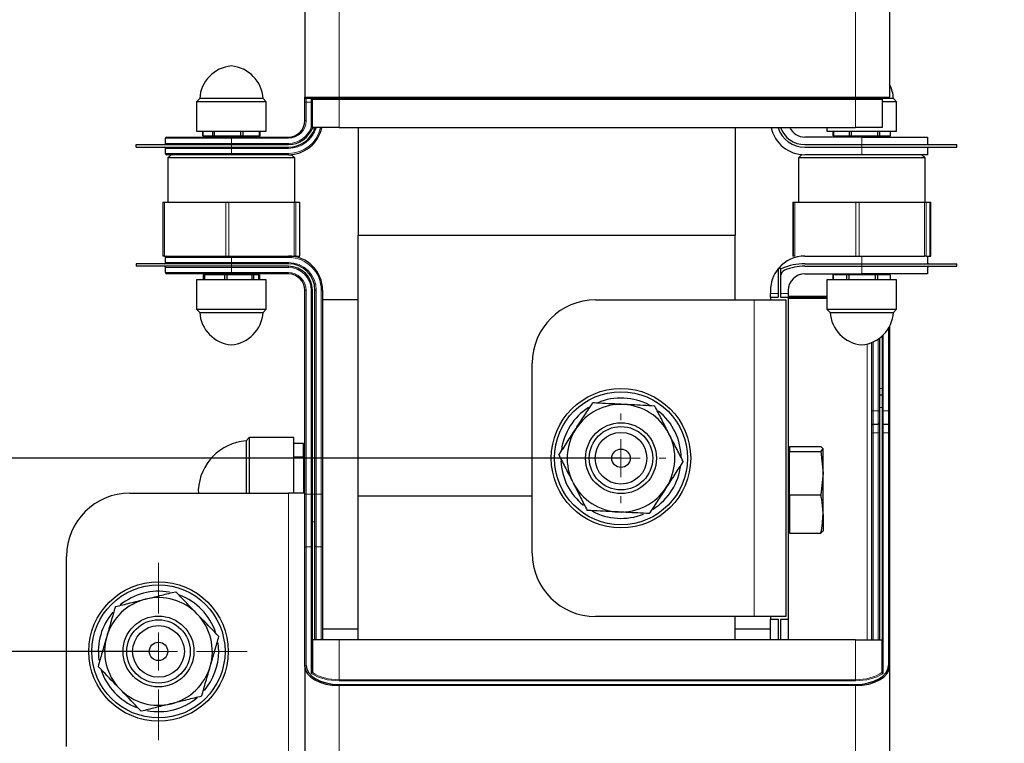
# Model space of a CAD drawing. Header units: millimetres. Extents: x 5 to 418, y 2 to 292.
# Tile 6 of 19: x 105 to 157, y 181 to 219. Entities that reach past the tile are written whole.
import ezdxf

# ---------------------------------------------------------------- set-up
doc = ezdxf.new("R2010")
doc.units = ezdxf.units.MM
doc.layers.add('SLD-0', color=7, linetype='Continuous')
doc.styles.add('SLDTEXTSTYLE0', font='TXT', dxfattribs={"width": 0.605})
doc.dimstyles.new('SLDDIMSTYLE0', dxfattribs={"dimtxt": 3.5, "dimasz": 3.302, "dimexe": 0, "dimexo": 0.0625, "dimgap": 0.875, "dimtad": 1, "dimlfac": 3, "dimrnd": 1e-09, "dimzin": 12, "dimdsep": 46, "dimtxsty": 'SLDTEXTSTYLE0', "dimsah": 1, "dimcen": 0.09, "dimadec": 0, "dimazin": 3, "dimtfac": 1, "dimtofl": 0, "dimtmove": 0, "dimatfit": 3, "dimfxl": 1, "dimfrac": 2, "dimtolj": 1, "dimtzin": 12, "dimarcsym": 0})
doc.dimstyles.new('SLDDIMSTYLE1', dxfattribs={"dimtxt": 3.5, "dimasz": 3.302, "dimexe": 0, "dimexo": 0.0625, "dimgap": 0.875, "dimtad": 1, "dimlfac": 3, "dimrnd": 1e-09, "dimzin": 12, "dimdsep": 46, "dimtxsty": 'SLDTEXTSTYLE0', "dimsah": 1, "dimcen": 0.09, "dimadec": 0, "dimazin": 3, "dimtfac": 1, "dimtmove": 0, "dimatfit": 0, "dimfxl": 1, "dimfrac": 2, "dimtolj": 1, "dimtzin": 12, "dimarcsym": 0})

# ---------------------------------------------------------------- blocks, each defined once
blk = doc.blocks.new('_D_1')
at = {"layer": 'SLD-0', "color": 7}
for p, q in [((122.955, 258.673), (55.121, 258.673)), ((56.121, 258.673), (56.121, 145.173)), ((106.121, 145.173), (55.121, 145.173))]:
    blk.add_line(p, q, dxfattribs=at)
for points in [[(56.121, 258.673), (55.613, 255.371), (56.629, 255.371)], [(56.121, 145.173), (56.629, 148.475), (55.613, 148.475)]]:
    blk.add_solid(points, dxfattribs=at)
at = {"layer": 'SLD-0', "color": 7, "insert": (51.61, 195.907), "char_height": 3.5, "attachment_point": 1, "rotation": 90, "style": 'SLDTEXTSTYLE0'}
blk.add_mtext('340,5', dxfattribs=at)
blk = doc.blocks.new('_D_2')
at = {"layer": 'SLD-0', "color": 7}
for p, q in [((112.455, 185.44), (86.663, 185.44)), ((87.663, 145.173), (87.663, 185.44)), ((106.121, 145.173), (86.663, 145.173))]:
    blk.add_line(p, q, dxfattribs=at)
for points in [[(87.663, 185.44), (87.155, 182.138), (88.171, 182.138)], [(87.663, 145.173), (88.171, 148.475), (87.155, 148.475)]]:
    blk.add_solid(points, dxfattribs=at)
at = {"layer": 'SLD-0', "color": 7, "insert": (83.151, 159.291), "char_height": 3.5, "attachment_point": 1, "rotation": 90, "style": 'SLDTEXTSTYLE0'}
blk.add_mtext('120,8', dxfattribs=at)
blk = doc.blocks.new('_D_3')
at = {"layer": 'SLD-0', "color": 7}
for p, q in [((112.455, 233.173), (75.121, 233.173)), ((76.121, 145.173), (76.121, 233.173)), ((106.121, 145.173), (75.121, 145.173))]:
    blk.add_line(p, q, dxfattribs=at)
for points in [[(76.121, 233.173), (75.613, 229.871), (76.629, 229.871)], [(76.121, 145.173), (76.629, 148.475), (75.613, 148.475)]]:
    blk.add_solid(points, dxfattribs=at)
at = {"layer": 'SLD-0', "color": 7, "insert": (71.61, 185.163), "char_height": 3.5, "attachment_point": 1, "rotation": 90, "style": 'SLDTEXTSTYLE0'}
blk.add_mtext('264', dxfattribs=at)
blk = doc.blocks.new('_D_4')
at = {"layer": 'SLD-0', "color": 7}
for p, q in [((96.121, 195.606), (96.121, 201.956)), ((136.788, 195.606), (95.121, 195.606)), ((96.121, 185.44), (96.121, 195.606)), ((112.455, 185.44), (95.121, 185.44)), ((96.121, 185.44), (96.121, 179.09))]:
    blk.add_line(p, q, dxfattribs=at)
for points in [[(96.121, 195.606), (96.629, 198.908), (95.613, 198.908)], [(96.121, 185.44), (95.613, 182.138), (96.629, 182.138)]]:
    blk.add_solid(points, dxfattribs=at)
at = {"layer": 'SLD-0', "color": 7, "insert": (91.61, 185.844), "char_height": 3.5, "attachment_point": 1, "rotation": 90, "style": 'SLDTEXTSTYLE0'}
blk.add_mtext('30,5', dxfattribs=at)
blk = doc.blocks.new('_D_5')
at = {"layer": 'SLD-0', "color": 7}
for p, q in [((112.821, 253.973), (65.121, 253.973)), ((66.121, 253.973), (66.121, 145.173)), ((106.121, 145.173), (65.121, 145.173))]:
    blk.add_line(p, q, dxfattribs=at)
for points in [[(66.121, 253.973), (65.613, 250.671), (66.629, 250.671)], [(66.121, 145.173), (66.629, 148.475), (65.613, 148.475)]]:
    blk.add_solid(points, dxfattribs=at)
at = {"layer": 'SLD-0', "color": 7, "insert": (61.61, 193.557), "char_height": 3.5, "attachment_point": 1, "rotation": 90, "style": 'SLDTEXTSTYLE0'}
blk.add_mtext('326,4', dxfattribs=at)
blk = doc.blocks.new('_D_7')
at = {"layer": 'SLD-0', "color": 7}
for p, q in [((136.788, 247.84), (136.788, 271.961)), ((159.455, 156.84), (159.455, 271.961)), ((159.455, 270.961), (136.788, 270.961))]:
    blk.add_line(p, q, dxfattribs=at)
for points in [[(136.788, 270.961), (140.09, 270.453), (140.09, 271.469)], [(159.455, 270.961), (156.153, 271.469), (156.153, 270.453)]]:
    blk.add_solid(points, dxfattribs=at)
at = {"layer": 'SLD-0', "color": 7, "insert": (145.448, 275.473), "char_height": 3.5, "attachment_point": 1, "style": 'SLDTEXTSTYLE0'}
blk.add_mtext('68', dxfattribs=at)
blk = doc.blocks.new('SW_CENTERMARKSYMBOL_1')
at = {"layer": 'SLD-0', "color": 0, "lineweight": 18}
for p, q in [((0, 2), (0, 2.36)), ((0, 0), (0, 1)), ((-2, 0), (-2.36, 0)), ((0, 0), (-1, 0)), ((0, 0), (0, -1)), ((0, 0), (1, 0)), ((2, 0), (2.36, 0)), ((0, -2), (0, -2.36))]:
    blk.add_line(p, q, dxfattribs=at)
blk = doc.blocks.new('SW_CENTERMARKSYMBOL_3')
at = {"layer": 'SLD-0', "color": 0, "lineweight": 18}
for p, q in [((0, 2), (0, 4.667)), ((0, 0), (0, 1)), ((-2, 0), (-4.667, 0)), ((0, 0), (-1, 0)), ((0, 0), (0, -1)), ((0, 0), (1, 0)), ((2, 0), (4.667, 0)), ((0, -2), (0, -4.667))]:
    blk.add_line(p, q, dxfattribs=at)

msp = doc.modelspace()

# ---------------------------------------------------------------- linework, layer by layer
at = {"color": 7, "linetype": 'Continuous', "lineweight": 25}
for p, q in [((120.1547, 232.3789), (120.1547, 214.6063)), ((150.9214, 232.3789), (150.9214, 214.6063)), ((114.6214, 214.5313), (114.4547, 214.3646)), ((117.9547, 214.5313), (114.6214, 214.5313)), ((118.1214, 214.3646), (117.9547, 214.5313)), ((120.1547, 214.3396), (120.1547, 214.6063)), ((121.9547, 214.5396), (120.2214, 214.5396)), ((120.5547, 213.0063), (120.5547, 214.4763)), ((149.1214, 214.5396), (121.9547, 214.5396)), ((150.8547, 214.5396), (149.1214, 214.5396)), ((150.5214, 214.4763), (150.5214, 213.0063)), ((151.1214, 214.5313), (150.5533, 214.5313)), ((151.288, 214.3646), (151.1214, 214.5313)), ((114.4547, 214.3646), (114.4547, 212.8146)), ((116.2323, 214.3646), (114.4547, 214.3646)), ((118.1214, 214.3646), (116.2323, 214.3646)), ((118.1214, 212.8146), (118.1214, 214.3646)), ((120.1547, 213.373), (120.1547, 214.3396)), ((151.288, 214.3646), (150.5214, 214.3646)), ((151.288, 212.8146), (151.288, 214.3646)), ((121.9547, 213.0063), (120.5547, 213.0063)), ((120.5547, 212.943), (120.5547, 213.0063)), ((121.9547, 213.0063), (149.1214, 213.0063)), ((122.9547, 213.0063), (122.9547, 210.7347)), ((142.788, 213.0063), (142.788, 210.7347)), ((145.0547, 213.0063), (145.0547, 212.9843)), ((147.6214, 213.0063), (147.6214, 212.8146)), ((150.5214, 213.0063), (149.1214, 213.0063)), ((112.8214, 212.1696), (112.8214, 212.4396)), ((112.888, 212.5063), (116.288, 212.5063)), ((114.4547, 212.8146), (116.2323, 212.8146)), ((114.7797, 212.5646), (114.7797, 212.8146)), ((114.7797, 212.5646), (114.7864, 212.5646)), ((114.7864, 212.8146), (114.7864, 212.5646)), ((114.7864, 212.5646), (114.7888, 212.5646)), ((114.7888, 212.8146), (114.7888, 212.5646)), ((114.7888, 212.5646), (115.3056, 212.5646)), ((115.088, 212.5646), (115.088, 212.5063)), ((115.3056, 212.5646), (115.3056, 212.8146)), ((115.3056, 212.5646), (115.3917, 212.5646)), ((115.3917, 212.8146), (115.3917, 212.5646)), ((115.3917, 212.5646), (116.7885, 212.5646)), ((116.2323, 212.8146), (118.1214, 212.8146)), ((116.288, 212.5063), (119.288, 212.5063)), ((116.7885, 212.5646), (116.7885, 212.8146)), ((116.7885, 212.5646), (116.891, 212.5646)), ((116.891, 212.8146), (116.891, 212.5646)), ((116.891, 212.5646), (117.771, 212.5646)), ((117.488, 212.5063), (117.488, 212.5646)), ((117.771, 212.5646), (117.771, 212.8146)), ((117.771, 212.5646), (117.7873, 212.5646)), ((117.7873, 212.8146), (117.7873, 212.5646)), ((117.7873, 212.5646), (117.7964, 212.5646)), ((117.7964, 212.5646), (117.7964, 212.8146)), ((149.4547, 212.5063), (146.4547, 212.5063)), ((147.6214, 212.8146), (147.771, 212.8146)), ((147.771, 212.8146), (151.288, 212.8146)), ((147.9504, 212.5646), (147.9504, 212.8146)), ((147.9504, 212.5646), (147.9629, 212.5646)), ((147.9629, 212.8146), (147.9629, 212.5646)), ((147.9629, 212.5646), (148.8032, 212.5646)), ((148.2547, 212.5646), (148.2547, 212.5063)), ((148.8032, 212.5646), (148.8032, 212.8146)), ((148.8032, 212.5646), (148.9042, 212.5646)), ((148.9042, 212.8146), (148.9042, 212.5646)), ((148.9042, 212.5646), (150.3075, 212.5646)), ((149.4547, 212.5063), (152.9214, 212.5063)), ((150.3075, 212.5646), (150.3075, 212.8146)), ((150.3075, 212.5646), (150.396, 212.5646)), ((150.396, 212.8146), (150.396, 212.5646)), ((150.396, 212.5646), (150.959, 212.5646)), ((150.6547, 212.5063), (150.6547, 212.5646)), ((150.959, 212.5646), (150.959, 212.8146)), ((152.9214, 212.5063), (152.9214, 212.1063)), ((111.288, 211.973), (111.288, 212.1063)), ((111.288, 212.1063), (116.288, 212.1063)), ((111.288, 211.973), (116.288, 211.973)), ((112.8214, 211.6396), (112.8214, 211.9096)), ((116.288, 212.1063), (119.288, 212.1063)), ((116.288, 211.973), (119.288, 211.973)), ((146.4547, 212.1063), (149.4547, 212.1063)), ((146.4547, 211.973), (149.4547, 211.973)), ((149.4547, 212.1063), (154.4547, 212.1063)), ((149.4547, 211.973), (154.4547, 211.973)), ((152.9214, 211.973), (152.9214, 211.573)), ((154.4547, 211.973), (154.4547, 212.1063)), ((116.288, 211.573), (112.888, 211.573)), ((113.1214, 211.573), (112.9547, 211.4063)), ((112.9547, 211.4063), (112.9547, 209.073)), ((119.6214, 211.4063), (112.9547, 211.4063)), ((119.288, 211.573), (116.288, 211.573)), ((119.288, 211.573), (119.4502, 211.573)), ((119.4502, 211.573), (119.4547, 211.573)), ((119.6214, 211.4063), (119.4547, 211.573)), ((119.6214, 209.073), (119.6214, 211.4063)), ((146.288, 211.573), (146.1214, 211.4063)), ((146.1214, 211.4063), (146.1214, 209.073)), ((152.788, 211.4063), (146.1214, 211.4063)), ((149.4547, 211.573), (146.4547, 211.573)), ((152.9214, 211.573), (149.4547, 211.573)), ((152.788, 211.4063), (152.6214, 211.573)), ((152.788, 209.073), (152.788, 211.4063)), ((122.9547, 210.7347), (122.9547, 207.3396)), ((142.788, 210.7347), (142.788, 207.3396)), ((112.6768, 209.073), (112.6768, 206.2396)), ((112.6768, 209.073), (112.6902, 209.073)), ((112.6902, 209.073), (112.6902, 206.2396)), ((112.6902, 209.073), (112.7659, 209.073)), ((112.7659, 209.073), (115.992, 209.073)), ((115.992, 209.073), (116.1584, 209.073)), ((116.1584, 209.073), (119.5896, 209.073)), ((119.5896, 209.073), (119.6805, 209.073)), ((119.6805, 209.073), (119.8856, 209.073)), ((119.8856, 209.073), (119.8859, 209.073)), ((119.8859, 206.2396), (119.8859, 209.073)), ((119.8859, 209.073), (119.899, 209.073)), ((119.899, 209.073), (119.8993, 209.073)), ((119.8993, 206.2396), (119.8993, 209.073)), ((145.8248, 209.073), (145.8248, 206.2396)), ((145.8248, 209.073), (145.8519, 209.073)), ((145.8519, 209.073), (145.8519, 206.2396)), ((145.8519, 209.073), (145.9272, 209.073)), ((145.9272, 209.073), (149.1472, 209.073)), ((149.1472, 209.073), (149.3136, 209.073)), ((149.3136, 209.073), (152.7498, 209.073)), ((152.7498, 209.073), (152.8411, 209.073)), ((152.8411, 209.073), (153.0573, 209.073)), ((153.0573, 209.073), (153.0575, 209.073)), ((153.0575, 206.2396), (153.0575, 209.073)), ((153.0575, 209.073), (153.0841, 209.073)), ((153.0841, 209.073), (153.0846, 209.073)), ((153.0846, 206.2396), (153.0846, 209.073)), ((122.9547, 207.3396), (142.788, 207.3396)), ((122.9547, 193.6063), (122.9547, 207.3396)), ((142.788, 203.9396), (142.788, 207.3396)), ((112.6902, 206.2396), (112.6768, 206.2396)), ((112.7659, 206.2396), (112.6902, 206.2396)), ((112.7659, 206.2396), (113.1453, 206.2396)), ((113.1453, 206.2396), (116.288, 206.2396)), ((116.288, 206.2396), (119.288, 206.2396)), ((119.288, 206.2396), (119.5896, 206.2396)), ((119.6805, 206.2396), (119.5896, 206.2396)), ((119.6805, 206.2396), (119.8856, 206.2396)), ((119.8859, 206.2396), (119.8856, 206.2396)), ((119.8859, 206.2396), (119.899, 206.2396)), ((119.8993, 206.2396), (119.899, 206.2396)), ((145.8519, 206.2396), (145.8248, 206.2396)), ((145.9272, 206.2396), (145.8519, 206.2396)), ((146.4547, 206.2396), (149.4547, 206.2396)), ((149.4547, 206.2396), (152.5738, 206.2396)), ((152.5738, 206.2396), (152.7498, 206.2396)), ((152.8411, 206.2396), (152.7498, 206.2396)), ((152.8411, 206.2396), (152.8853, 206.2396)), ((152.8853, 206.2396), (152.9214, 206.2396)), ((152.9214, 206.2396), (153.0573, 206.2396)), ((152.9214, 206.2396), (152.9214, 205.8396)), ((153.0575, 206.2396), (153.0573, 206.2396)), ((153.0575, 206.2396), (153.0841, 206.2396)), ((153.0846, 206.2396), (153.0841, 206.2396)), ((116.288, 205.8396), (111.288, 205.8396)), ((111.288, 205.8396), (111.288, 205.7063)), ((116.288, 205.7063), (111.288, 205.7063)), ((112.8214, 205.9063), (112.8214, 206.173)), ((119.288, 205.8396), (116.288, 205.8396)), ((119.288, 205.7063), (116.288, 205.7063)), ((146.4547, 205.8396), (149.4547, 205.8396)), ((146.4547, 205.7063), (149.4547, 205.7063)), ((149.4547, 205.8396), (154.4547, 205.8396)), ((149.4547, 205.7063), (154.4547, 205.7063)), ((152.9214, 205.7063), (152.9214, 205.3063)), ((154.4547, 205.7063), (154.4547, 205.8396)), ((112.8214, 205.373), (112.8214, 205.6396)), ((116.288, 205.3063), (112.888, 205.3063)), ((114.8122, 205.248), (114.8122, 204.998)), ((114.8435, 205.248), (114.8122, 205.248)), ((114.8435, 204.998), (114.8435, 205.248)), ((114.8791, 205.248), (114.8435, 205.248)), ((114.8791, 205.248), (114.8791, 204.998)), ((115.943, 205.248), (114.8791, 205.248)), ((115.088, 205.3063), (115.088, 205.248)), ((115.943, 204.998), (115.943, 205.248)), ((116.0511, 205.248), (115.943, 205.248)), ((116.0511, 205.248), (116.0511, 204.998)), ((117.3876, 205.248), (116.0511, 205.248)), ((119.288, 205.3063), (116.288, 205.3063)), ((117.3876, 204.998), (117.3876, 205.248)), ((117.46, 205.248), (117.3876, 205.248)), ((117.46, 205.248), (117.46, 204.998)), ((117.7326, 205.248), (117.46, 205.248)), ((117.488, 205.248), (117.488, 205.3063)), ((117.7326, 204.998), (117.7326, 205.248)), ((117.737, 205.248), (117.7326, 205.248)), ((117.737, 204.998), (117.737, 205.248)), ((117.7638, 205.248), (117.737, 205.248)), ((117.7638, 205.248), (117.7638, 204.998)), ((120.688, 205.6063), (120.6588, 205.6063)), ((120.688, 205.571), (120.688, 205.6063)), ((145.0547, 205.6063), (145.0547, 204.073)), ((145.0547, 205.6063), (145.188, 205.6063)), ((145.188, 205.6063), (145.188, 204.073)), ((146.4547, 205.3063), (149.4547, 205.3063)), ((147.9481, 205.248), (147.9459, 205.248)), ((147.9461, 204.998), (147.9461, 205.248)), ((147.9481, 205.248), (147.9481, 204.998)), ((148.6762, 205.248), (147.9481, 205.248)), ((148.2547, 205.3063), (148.2547, 205.248)), ((148.6762, 204.998), (148.6762, 205.248)), ((148.7725, 205.248), (148.6762, 205.248)), ((148.7725, 205.248), (148.7725, 204.998)), ((150.1847, 205.248), (148.7725, 205.248)), ((152.9214, 205.3063), (149.4547, 205.3063)), ((150.1847, 204.998), (150.1847, 205.248)), ((150.2791, 205.248), (150.1847, 205.248)), ((150.2791, 205.248), (150.2791, 204.998)), ((150.9632, 205.248), (150.2791, 205.248)), ((150.6547, 205.248), (150.6547, 205.3063)), ((150.9632, 204.998), (150.9632, 205.248)), ((114.4547, 204.998), (114.4547, 203.448)), ((118.1214, 204.998), (114.4547, 204.998)), ((118.1214, 203.448), (118.1214, 204.998)), ((147.6214, 204.998), (147.6214, 203.448)), ((149.4547, 204.998), (147.6214, 204.998)), ((151.288, 204.998), (149.4547, 204.998)), ((151.288, 203.448), (151.288, 204.998)), ((120.1547, 193.7099), (120.1547, 204.4396)), ((120.5547, 193.7099), (120.5547, 204.4396)), ((120.688, 193.7099), (120.688, 204.4396)), ((121.088, 204.4396), (121.088, 193.7099)), ((144.6547, 204.4396), (144.6547, 204.273)), ((144.6547, 204.073), (144.6547, 204.273)), ((145.588, 204.4396), (145.588, 204.273)), ((145.588, 204.273), (145.588, 204.073)), ((122.9547, 203.9396), (121.088, 203.9396)), ((135.4547, 203.9396), (143.788, 203.9396)), ((143.788, 203.9396), (145.4547, 203.9396)), ((144.6547, 204.073), (144.6547, 203.9396)), ((144.6547, 204.073), (145.0547, 204.073)), ((145.188, 204.073), (145.588, 204.073)), ((145.4547, 203.9396), (145.4547, 187.273)), ((145.4547, 203.9396), (145.4547, 187.273)), ((145.588, 204.073), (145.588, 187.1396)), ((145.588, 204.073), (147.6214, 204.073)), ((114.4547, 203.448), (114.6214, 203.2813)), ((114.4547, 203.448), (118.1214, 203.448)), ((114.6214, 203.2813), (116.288, 203.2813)), ((116.288, 203.2813), (117.9547, 203.2813)), ((117.9547, 203.2813), (118.1214, 203.448)), ((147.6214, 203.448), (147.788, 203.2813)), ((147.6214, 203.448), (149.4547, 203.448)), ((147.788, 203.2813), (151.1214, 203.2813)), ((149.4547, 203.448), (151.288, 203.448)), ((151.1214, 203.2813), (151.288, 203.448)), ((150.9214, 202.5516), (150.9214, 198.1063)), ((150.5214, 202.0312), (150.5214, 199.273)), ((149.988, 198.1063), (149.988, 201.6949)), ((150.388, 201.9215), (150.388, 199.273)), ((132.1214, 190.6063), (132.1214, 200.6063)), ((150.388, 199.273), (150.388, 198.9396)), ((150.388, 198.9396), (150.5214, 198.9396)), ((150.388, 198.9396), (150.388, 198.2697)), ((150.5214, 199.273), (150.5214, 198.9396)), ((150.5214, 198.9396), (150.5214, 198.2697)), ((149.988, 197.3396), (149.988, 198.1063)), ((150.388, 198.2697), (150.388, 186.0504)), ((150.5214, 198.2697), (150.5214, 186.0643)), ((150.9214, 198.1063), (150.9214, 197.3396)), ((150.0547, 197.4063), (150.3247, 197.4063)), ((150.588, 197.4063), (150.8547, 197.4063)), ((149.988, 196.8841), (149.988, 197.3396)), ((149.988, 186.0504), (149.988, 196.8841)), ((150.9214, 197.3396), (150.9214, 196.8841)), ((150.9214, 196.8841), (150.9214, 184.6455)), ((117.2297, 196.6896), (117.063, 196.523)), ((117.063, 196.523), (117.063, 196.1769)), ((119.5797, 196.6896), (117.2297, 196.6896)), ((117.2297, 196.6896), (117.2297, 193.773)), ((119.5797, 193.773), (119.5797, 196.6896)), ((120.088, 196.3745), (119.5797, 196.3745)), ((120.088, 195.655), (120.088, 196.3745)), ((117.063, 196.1769), (117.063, 193.773)), ((120.1547, 195.9549), (120.088, 195.9934)), ((145.6547, 195.9934), (145.588, 195.9549)), ((145.6547, 196.2227), (147.2994, 196.2227)), ((145.6547, 196.2227), (145.6547, 195.9672)), ((145.6547, 195.9672), (147.2994, 195.9672)), ((145.6547, 193.684), (145.6547, 195.9672)), ((147.4214, 196.095), (147.2994, 196.2227)), ((147.2994, 195.9672), (147.4214, 196.095)), ((147.2994, 195.9672), (147.4214, 194.8256)), ((147.4214, 194.8256), (147.4214, 196.095)), ((120.088, 195.655), (119.5797, 195.655)), ((120.088, 195.655), (120.088, 193.773)), ((147.4214, 194.8256), (147.2994, 193.684)), ((147.4214, 192.6703), (147.4214, 194.8256)), ((110.9547, 193.773), (119.288, 193.773)), ((114.5464, 193.9396), (114.561, 193.773)), ((120.1547, 193.773), (119.288, 193.773)), ((120.1547, 190.8809), (120.1547, 193.7099)), ((120.5547, 192.2665), (120.5547, 193.7099)), ((120.688, 192.2665), (120.688, 193.7099)), ((121.088, 193.7099), (121.088, 190.8809)), ((132.1214, 193.6063), (122.9547, 193.6063)), ((122.9547, 186.0504), (122.9547, 193.6063)), ((145.6547, 193.684), (147.2994, 193.684)), ((145.6547, 193.684), (145.6547, 191.6565)), ((120.5547, 186.0643), (120.5547, 192.2665)), ((120.688, 186.0504), (120.688, 192.2665)), ((147.4214, 192.6703), (147.4214, 191.7738)), ((145.588, 191.9243), (145.6547, 191.8858)), ((147.4214, 191.7843), (147.2994, 191.6565)), ((145.6547, 191.6565), (147.2994, 191.6565)), ((120.1547, 184.6455), (120.1547, 190.8809)), ((121.088, 190.8809), (121.088, 186.0504)), ((107.6214, 180.4396), (107.6214, 190.4396)), ((143.788, 187.273), (135.4547, 187.273)), ((142.788, 186.0504), (142.788, 187.273)), ((145.4547, 187.273), (143.788, 187.273)), ((144.6547, 187.273), (144.6547, 187.1396)), ((144.6547, 187.1396), (145.0547, 187.1396)), ((144.6547, 186.0504), (144.6547, 187.1396)), ((145.0547, 187.1396), (145.0547, 186.0504)), ((145.188, 187.1396), (145.188, 186.0504)), ((145.188, 187.1396), (145.588, 187.1396)), ((145.588, 187.1396), (145.588, 186.0504)), ((122.9547, 186.6063), (121.088, 186.6063)), ((144.6547, 186.6063), (142.788, 186.6063)), ((120.5547, 184.3708), (120.5547, 186.0643)), ((120.5595, 186.0504), (120.571, 186.0504)), ((121.9547, 186.0504), (120.571, 186.0504)), ((149.1214, 186.0504), (121.9547, 186.0504)), ((149.1214, 186.0504), (150.505, 186.0504)), ((150.505, 186.0504), (150.5166, 186.0504)), ((150.5214, 186.0643), (150.5214, 184.3708)), ((115.6214, 185.4396), (115.5875, 185.9012)), ((120.1547, 184.6455), (120.1547, 166.873)), ((150.9214, 184.6455), (150.9214, 166.873))]:
    msp.add_line(p, q, dxfattribs=at)
at = {"color": 7, "linetype": 'Continuous', "lineweight": 18}
for p, q in [((121.9547, 231.3781), (121.9547, 214.6063)), ((149.1214, 231.3781), (149.1214, 214.6063)), ((120.1547, 214.6063), (121.9547, 214.6063)), ((120.2214, 214.5396), (120.2214, 214.3396)), ((120.4914, 214.3396), (120.4914, 214.5396)), ((121.9547, 214.4763), (120.5547, 214.4763)), ((121.9547, 214.6063), (149.1214, 214.6063)), ((121.9547, 214.6063), (121.9547, 214.5396)), ((121.9547, 214.5396), (121.9547, 214.4763)), ((149.1214, 214.4763), (121.9547, 214.4763)), ((121.9547, 214.4763), (121.9547, 213.0063)), ((149.1214, 214.6063), (149.1214, 214.5396)), ((149.1214, 214.6063), (150.9214, 214.6063)), ((149.1214, 214.5396), (149.1214, 214.4763)), ((150.5214, 214.4763), (149.1214, 214.4763)), ((149.1214, 213.0063), (149.1214, 214.4763)), ((120.1547, 214.3396), (120.2214, 214.3396)), ((120.4914, 214.3396), (120.2214, 214.3396)), ((120.2214, 214.3396), (120.2214, 213.373)), ((120.4914, 214.3396), (120.5547, 214.3396)), ((120.4914, 213.0171), (120.4914, 214.3396)), ((120.1547, 213.373), (120.2214, 213.373)), ((120.4914, 213.0171), (120.551, 212.9958)), ((120.4914, 213.0171), (120.5547, 213.0171)), ((120.6737, 212.943), (120.5547, 212.943)), ((116.288, 212.4396), (112.8214, 212.4396)), ((116.288, 212.5063), (116.288, 212.4396)), ((116.288, 212.4396), (116.288, 212.1696)), ((119.288, 212.4396), (116.288, 212.4396)), ((119.288, 212.5063), (119.288, 212.4396)), ((149.4547, 212.1063), (149.4547, 212.5063)), ((112.8214, 212.1696), (116.288, 212.1696)), ((116.288, 211.9096), (112.8214, 211.9096)), ((116.288, 212.1696), (116.288, 212.1063)), ((116.288, 212.1696), (119.288, 212.1696)), ((116.288, 211.973), (116.288, 212.1063)), ((116.288, 211.973), (116.288, 211.9096)), ((119.288, 211.9096), (116.288, 211.9096)), ((116.288, 211.9096), (116.288, 211.6396)), ((119.288, 212.1696), (119.288, 212.1063)), ((119.288, 211.973), (119.288, 211.9096)), ((149.4547, 211.973), (149.4547, 212.1063)), ((149.4547, 211.573), (149.4547, 211.973)), ((112.8214, 211.6396), (116.288, 211.6396)), ((116.288, 211.6396), (119.288, 211.6396)), ((116.288, 211.6396), (116.288, 211.573)), ((119.288, 211.6396), (119.288, 211.573)), ((112.7659, 209.073), (112.7659, 206.2396)), ((115.992, 206.2396), (115.992, 209.073)), ((116.1584, 209.073), (116.1584, 206.2396)), ((119.5896, 206.2396), (119.5896, 209.073)), ((119.6805, 209.073), (119.6805, 206.2396)), ((119.8856, 206.2396), (119.8856, 209.073)), ((119.899, 206.2396), (119.899, 209.073)), ((145.9272, 209.073), (145.9272, 206.2396)), ((149.1472, 206.2396), (149.1472, 209.073)), ((149.3136, 209.073), (149.3136, 206.2396)), ((152.7498, 206.2396), (152.7498, 209.073)), ((152.8411, 209.073), (152.8411, 206.2396)), ((153.0573, 206.2396), (153.0573, 209.073)), ((153.0841, 206.2396), (153.0841, 209.073)), ((116.288, 206.173), (116.288, 206.2396)), ((119.288, 206.173), (119.288, 206.2396)), ((149.4547, 205.8396), (149.4547, 206.2396)), ((116.288, 206.173), (112.8214, 206.173)), ((112.8214, 205.9063), (116.288, 205.9063)), ((119.288, 206.173), (116.288, 206.173)), ((116.288, 206.173), (116.288, 205.9063)), ((116.288, 205.8396), (116.288, 205.9063)), ((116.288, 205.9063), (119.288, 205.9063)), ((116.288, 205.8396), (116.288, 205.7063)), ((116.288, 205.6396), (116.288, 205.7063)), ((119.288, 205.8396), (119.288, 205.9063)), ((119.288, 205.6396), (119.288, 205.7063)), ((149.4547, 205.7063), (149.4547, 205.8396)), ((149.4547, 205.3063), (149.4547, 205.7063)), ((116.288, 205.6396), (112.8214, 205.6396)), ((112.8214, 205.373), (116.288, 205.373)), ((119.288, 205.6396), (116.288, 205.6396)), ((116.288, 205.6396), (116.288, 205.373)), ((116.288, 205.3063), (116.288, 205.373)), ((116.288, 205.373), (119.288, 205.373)), ((119.288, 205.3063), (119.288, 205.373)), ((120.1547, 204.4396), (120.2214, 204.4396)), ((120.2214, 204.4396), (120.2214, 193.7099)), ((120.488, 193.7099), (120.488, 204.4396)), ((120.488, 204.4396), (120.5547, 204.4396)), ((120.688, 204.4396), (120.7547, 204.4396)), ((120.7547, 204.4396), (120.7547, 193.7099)), ((121.0214, 193.7099), (121.0214, 204.4396)), ((121.0214, 204.4396), (121.088, 204.4396)), ((144.6547, 204.273), (145.0547, 204.273)), ((145.188, 204.273), (145.588, 204.273)), ((145.588, 204.1363), (147.6214, 204.1363)), ((143.788, 187.273), (143.788, 203.9396)), ((147.6214, 204.0063), (145.588, 204.0063)), ((150.588, 202.0947), (150.588, 198.1063)), ((150.8547, 198.1063), (150.8547, 202.4331)), ((149.7342, 186.0504), (149.7342, 201.6116)), ((150.0547, 201.7238), (150.0547, 198.1063)), ((150.3247, 198.1063), (150.3247, 201.8763)), ((150.388, 199.273), (150.5214, 199.273)), ((150.0547, 198.1063), (149.988, 198.1063)), ((150.0547, 198.1063), (150.0547, 197.4063)), ((150.0547, 198.1063), (150.3247, 198.1063)), ((150.3247, 197.4063), (150.3247, 198.1063)), ((150.388, 198.1063), (150.3247, 198.1063)), ((150.388, 198.2697), (150.5214, 198.2697)), ((150.588, 198.1063), (150.5214, 198.1063)), ((150.588, 198.1063), (150.588, 197.4063)), ((150.588, 198.1063), (150.8547, 198.1063)), ((150.8547, 197.4063), (150.8547, 198.1063)), ((150.9214, 198.1063), (150.8547, 198.1063)), ((150.0547, 197.4063), (150.0547, 196.9418)), ((150.3247, 196.9418), (150.3247, 197.4063)), ((150.588, 197.4063), (150.588, 196.9418)), ((150.8547, 196.9418), (150.8547, 197.4063)), ((150.0547, 196.9418), (150.0547, 186.0504)), ((150.3247, 196.9418), (150.0547, 196.9418)), ((150.3247, 186.0504), (150.3247, 196.9418)), ((150.588, 196.9418), (150.588, 184.369)), ((150.8547, 196.9418), (150.588, 196.9418)), ((150.8547, 184.7033), (150.8547, 196.9418)), ((119.288, 193.773), (119.288, 179.3563)), ((120.1547, 193.7099), (120.2214, 193.7099)), ((120.2214, 193.7099), (120.2214, 190.9386)), ((120.2214, 193.7099), (120.488, 193.7099)), ((120.488, 190.9386), (120.488, 193.7099)), ((120.488, 193.7099), (120.5547, 193.7099)), ((120.688, 193.7099), (120.5547, 193.7099)), ((120.688, 193.7099), (120.7547, 193.7099)), ((120.7547, 193.7099), (120.7547, 190.9386)), ((120.7547, 193.7099), (121.0214, 193.7099)), ((121.0214, 190.9386), (121.0214, 193.7099)), ((121.0214, 193.7099), (121.088, 193.7099)), ((120.688, 192.2665), (120.5547, 192.2665)), ((120.2214, 190.9386), (120.2214, 184.7033)), ((120.488, 190.9386), (120.2214, 190.9386)), ((120.488, 184.369), (120.488, 190.9386)), ((121.0214, 190.9386), (120.7547, 190.9386)), ((120.7547, 190.9386), (120.7547, 186.0504)), ((121.0214, 186.0504), (121.0214, 190.9386)), ((120.571, 186.0504), (120.571, 184.3708)), ((121.9547, 183.9508), (121.9547, 186.0504)), ((149.1214, 183.9508), (149.1214, 186.0504)), ((150.505, 184.3708), (150.505, 186.0504)), ((120.571, 184.3708), (120.5547, 184.3708)), ((121.9547, 183.8959), (121.9547, 183.9508)), ((121.9547, 183.9508), (149.1214, 183.9508)), ((149.1214, 183.8959), (149.1214, 183.9508)), ((150.5214, 184.3708), (150.505, 184.3708)), ((149.1214, 183.8959), (121.9547, 183.8959)), ((121.9547, 183.6448), (121.9547, 183.7025)), ((121.9547, 183.7025), (149.1214, 183.7025)), ((149.1214, 183.6448), (121.9547, 183.6448)), ((121.9547, 183.6448), (121.9547, 166.873)), ((149.1214, 183.6448), (149.1214, 183.7025)), ((149.1214, 183.6448), (149.1214, 166.873))]:
    msp.add_line(p, q, dxfattribs=at)
at = {"color": 7, "linetype": 'Continuous', "lineweight": 25, "flags": 128}
msp.add_lwpolyline([(145.2548, 205.5894), (145.212, 205.5669), (145.188, 205.5505)], dxfattribs=at)
at = {"color": 7, "linetype": 'Continuous', "lineweight": 25}
for centre, radius in [((136.788, 195.6063), 3.6667), ((136.788, 195.6063), 3.5), ((136.788, 195.6063), 1.8648), ((136.788, 195.6063), 1.6667), ((136.788, 195.6063), 1.36), ((136.788, 195.6063), 0.4846), ((112.4547, 185.4396), 3.6667), ((112.4547, 185.4396), 3.5), ((112.4547, 185.4396), 1.8648), ((112.4547, 185.4396), 1.6667), ((112.4547, 185.4396), 1.36), ((112.4547, 185.4396), 0.4846)]:
    msp.add_circle(centre, radius, dxfattribs=at)
for centre, radius, start, end in [((116.4514, 214.4219), 1.8333, 95.11345, 176.5799), ((116.1246, 214.4219), 1.8333, 3.4201, 84.88655), ((149.2913, 214.4219), 1.8333, 3.4201, 27.23612), ((120.2214, 214.6063), 0.0667, 180, 270), ((120.4914, 214.4763), 0.0633, 0, 90), ((150.5847, 214.4763), 0.0633, 90, 180), ((150.8547, 214.6063), 0.0667, 270, 0), ((119.288, 213.373), 0.8667, 270, 0), ((119.288, 213.373), 1.8, 270, 348.24637), ((119.288, 213.4476), 1.3414, 270, 340.31473), ((119.288, 213.4476), 1.4747, 270, 339.98688), ((120.4914, 213.0171), 0.0633, 340.31473, 0), ((146.4547, 213.373), 1.8, 191.75363, 270), ((146.4547, 213.4476), 1.4747, 198.31355, 270), ((146.4547, 213.4476), 1.3414, 199.21041, 270), ((146.4547, 213.373), 0.8667, 205.029, 270), ((112.888, 212.4396), 0.0667, 90, 180), ((112.7547, 212.173), 0.0667, 270, 0), ((112.7547, 211.9063), 0.0667, 0, 90), ((112.758, 212.1696), 0.0633, 270, 0), ((112.758, 211.9096), 0.0633, 0, 90), ((152.9847, 212.1696), 0.0633, 180, 270), ((152.9847, 211.9096), 0.0633, 90, 180), ((112.888, 211.6396), 0.0667, 180, 270), ((112.888, 206.173), 0.0667, 90, 180), ((119.288, 204.4396), 1.8, 0, 90), ((146.4547, 204.4396), 1.8, 90, 139.59787), ((112.7547, 205.9063), 0.0667, 270, 0), ((112.7547, 205.6396), 0.0667, 0, 90), ((119.288, 204.4396), 1.4, 0, 90), ((119.288, 204.4396), 1.2667, 0, 90), ((146.4547, 202.838), 3.0016, 90, 113.5629), ((146.4547, 202.838), 2.8683, 90, 111.60367), ((152.9847, 205.903), 0.0633, 180, 270), ((152.988, 205.6396), 0.0667, 90, 180), ((112.888, 205.373), 0.0667, 180, 270), ((119.288, 204.4396), 0.8667, 0, 90), ((146.4547, 204.4396), 1.8, 141.05756, 180), ((145.5214, 205.1949), 0.3333, 111.60367, 180), ((146.4547, 204.4396), 0.8667, 90, 180), ((135.4547, 200.6063), 3.3333, 90, 180), ((116.4514, 203.3907), 1.8333, 183.4201, 264.88655), ((116.1246, 203.3907), 1.8333, 275.11345, 356.5799), ((149.6181, 203.3907), 1.8333, 183.4201, 264.88655), ((149.2913, 203.3907), 1.8333, 275.11345, 356.5799), ((136.788, 195.6063), 2.8333, 87.10466, 147.10466), ((136.788, 195.6063), 3.1667, 61.87695, 112.7694), ((136.788, 195.6063), 2.8333, 27.10466, 87.10466), ((136.788, 195.6063), 3.1667, 122.75231, 172.30149), ((136.788, 195.6063), 3.1667, 0, 51.65563), ((150.0547, 197.3396), 0.0667, 90, 180), ((150.3247, 197.4696), 0.0633, 270, 0), ((150.588, 197.473), 0.0667, 180, 270), ((150.8547, 197.3396), 0.0667, 0, 90), ((136.788, 195.6063), 2.8333, 147.10466, 207.10466), ((136.788, 195.6063), 2.8333, 327.10466, 27.10466), ((117.2919, 193.7825), 2.75, 94.77338, 176.72447), ((136.788, 195.6063), 3.1667, 182.4142, 231.38637), ((136.788, 195.6063), 3.1667, 302.3018, 353.5126), ((136.788, 195.6063), 2.8333, 207.10466, 267.10466), ((110.9547, 190.4396), 3.3333, 90, 180), ((136.788, 195.6063), 2.8333, 267.10466, 327.10466), ((136.788, 195.6063), 3.1667, 241.02331, 292.00366), ((135.4547, 190.6063), 3.3333, 180, 270), ((112.4547, 185.4396), 3.1667, 79.50471, 129.48895), ((112.4547, 185.4396), 2.8333, 103.93005, 163.93005), ((112.4547, 185.4396), 2.8333, 43.93005, 103.93005), ((112.4547, 185.4396), 3.1667, 18.51815, 69.39727), ((112.4547, 185.4396), 3.1667, 139.40816, 188.21936), ((112.4547, 185.4396), 2.8333, 343.93005, 43.93005), ((112.4547, 185.4396), 2.8333, 163.93005, 223.93005), ((112.4547, 185.4396), 3.1667, 319.64365, 0), ((112.4547, 185.4396), 3.1667, 197.62644, 248.68332), ((112.4547, 185.4396), 2.8333, 283.93005, 343.93005), ((112.4547, 185.4396), 2.8333, 223.93005, 283.93005), ((112.4547, 185.4396), 3.1667, 258.97626, 309.93489)]:
    msp.add_arc(centre, radius, start, end, dxfattribs=at)
at = {"color": 7, "linetype": 'Continuous', "lineweight": 18}
for centre, radius, start, end in [((119.288, 213.373), 0.9333, 270, 0), ((119.288, 213.4476), 1.278, 270, 340.31473), ((119.288, 213.4476), 1.538, 270, 343.32371), ((119.288, 213.373), 1.7333, 270, 347.78747), ((119.484, 212.2912), 1.4551, 29.127, 29.43302), ((119.288, 204.4396), 1.7333, 0, 90), ((119.288, 204.4396), 1.4667, 0, 90), ((119.288, 204.4396), 1.2, 0, 90), ((119.288, 204.4396), 0.9333, 0, 90), ((150.0505, 196.8793), 0.0627, 86.18874, 175.59805), ((150.3287, 197.0013), 0.0596, 266.18874, 355.59805), ((150.5839, 197.0044), 0.0627, 184.40195, 273.81126), ((150.8589, 196.8793), 0.0627, 4.40195, 93.81126), ((120.2172, 190.8761), 0.0627, 86.18874, 175.59805), ((120.4922, 191.0012), 0.0627, 266.18874, 355.59805), ((120.7505, 191.0012), 0.0627, 184.40195, 273.81126), ((121.0255, 190.8761), 0.0627, 4.40195, 93.81126), ((120.2172, 184.6407), 0.0627, 86.18874, 175.59805), ((150.8589, 184.6407), 0.0627, 4.40195, 93.81126), ((120.481, 184.3461), 0.0846, 293.8903, 344.56084), ((150.5951, 184.3461), 0.0846, 195.43916, 246.1097)]:
    msp.add_arc(centre, radius, start, end, dxfattribs=at)
at = {"color": 7, "linetype": 'Continuous', "lineweight": 25}
for centre, major_axis, ratio, start_param, end_param in [((120.618, 186.0643), (0.0633, 0), 0.5773503, 3.1415927, 3.5322323), ((150.458, 186.0643), (0.0633, 0), 0.5773503, 5.8925457, 6.2831853), ((121.9547, 184.6455), (1.8, 0), 0.5559669, 3.1415927, 4.712389), ((121.9547, 184.7033), (1.7333, 0), 0.5773503, 3.1415927, 4.712389), ((149.1214, 184.7033), (1.7333, 0), 0.5773503, 4.712389, 6.2831853), ((149.1214, 184.6455), (1.8, 0), 0.5559669, 4.712389, 6.2831853)]:
    msp.add_ellipse(centre, major_axis=major_axis, ratio=ratio, start_param=start_param, end_param=end_param, dxfattribs=at)
at = {"color": 7, "linetype": 'Continuous', "lineweight": 18}
for centre, major_axis, ratio, start_param, end_param in [((121.9547, 185.0087), (1.9274, 0), 0.5773503, 3.8690631, 4.712389), ((121.9547, 185.0635), (1.864, 0), 0.5969666, 3.8690631, 4.712389), ((149.1214, 185.0635), (1.864, 0), 0.5969666, 4.712389, 5.5557149), ((149.1214, 185.0087), (1.9274, 0), 0.5773503, 4.712389, 5.5557149)]:
    msp.add_ellipse(centre, major_axis=major_axis, ratio=ratio, start_param=start_param, end_param=end_param, dxfattribs=at)
at = {"color": 7, "linetype": 'Continuous', "lineweight": 25}
for points, knots in [([(120.6854, 212.9765), (120.6836, 212.9711), (120.68, 212.9605), (120.6758, 212.9487), (120.6737, 212.943)], [0, 0, 0, 0, 0.5092147, 1, 1, 1, 1]), ([(134.409, 197.1451), (134.43, 197.1776), (134.5895, 197.4242), (134.8902, 197.8891), (135.1608, 198.3075), (135.2974, 198.5186)], [0, 0, 0, 0, 0.070088, 0.5307834, 1, 1, 1, 1]), ([(136.9311, 198.436), (136.505, 198.4576), (135.9518, 198.4855), (135.4197, 198.5125), (135.2974, 198.5186)], [0, 0, 0, 0, 0.7702918, 1, 1, 1, 1]), ([(138.5649, 198.3534), (138.159, 198.3739), (137.6204, 198.4011), (137.0675, 198.4291), (136.9311, 198.436)], [0, 0, 0, 0, 0.7534206, 1, 1, 1, 1]), ([(139.3102, 196.8972), (139.2925, 196.9317), (139.1587, 197.1931), (138.9065, 197.6859), (138.6795, 198.1295), (138.5649, 198.3534)], [0, 0, 0, 0, 0.070088, 0.5307834, 1, 1, 1, 1]), ([(133.5206, 195.7715), (133.6648, 195.9946), (133.9561, 196.4448), (134.2571, 196.9103), (134.409, 197.1451)], [0, 0, 0, 0, 0.495458, 1, 1, 1, 1]), ([(140.0555, 195.441), (139.9345, 195.6775), (139.6902, 196.1548), (139.4376, 196.6483), (139.3102, 196.8972)], [0, 0, 0, 0, 0.495458, 1, 1, 1, 1]), ([(133.5206, 195.7715), (133.6416, 195.5351), (133.8859, 195.0577), (134.1384, 194.5643), (134.2659, 194.3154)], [0, 0, 0, 0, 0.495458, 1, 1, 1, 1]), ([(140.0555, 195.441), (139.9112, 195.218), (139.62, 194.7677), (139.319, 194.3023), (139.1671, 194.0675)], [0, 0, 0, 0, 0.495458, 1, 1, 1, 1]), ([(134.2659, 194.3154), (134.2835, 194.2809), (134.4173, 194.0195), (134.6696, 193.5266), (134.8966, 193.083), (135.0112, 192.8592)], [0, 0, 0, 0, 0.070088, 0.5307834, 1, 1, 1, 1]), ([(139.1671, 194.0675), (139.146, 194.0349), (138.9865, 193.7884), (138.6859, 193.3235), (138.4152, 192.9051), (138.2787, 192.6939)], [0, 0, 0, 0, 0.070088, 0.5307834, 1, 1, 1, 1]), ([(147.4214, 192.6703), (147.4077, 192.9269), (147.3896, 193.2671), (147.3171, 193.6019), (147.2994, 193.684)], [0, 0, 0, 0, 0.75467667, 1, 1, 1, 1]), ([(136.6449, 192.7766), (136.2188, 192.7981), (135.6656, 192.8261), (135.1334, 192.853), (135.0112, 192.8592)], [0, 0, 0, 0, 0.7702918, 1, 1, 1, 1]), ([(138.2787, 192.6939), (137.8728, 192.7145), (137.3341, 192.7417), (136.7812, 192.7697), (136.6449, 192.7766)], [0, 0, 0, 0, 0.7534206, 1, 1, 1, 1]), ([(147.2994, 191.6565), (147.3017, 191.667), (147.3764, 192.0012), (147.3993, 192.3411), (147.4214, 192.6703)], [0, 0, 0, 0, 0.031485, 1, 1, 1, 1]), ([(111.7726, 188.1896), (111.8102, 188.199), (112.0952, 188.2697), (112.6326, 188.4029), (113.1163, 188.5229), (113.3603, 188.5834)], [0, 0, 0, 0, 0.070088, 0.5307834, 1, 1, 1, 1]), ([(114.4952, 187.4053), (114.1992, 187.7126), (113.8149, 188.1115), (113.4452, 188.4953), (113.3603, 188.5834)], [0, 0, 0, 0, 0.7702918, 1, 1, 1, 1]), ([(110.1849, 187.7958), (110.4427, 187.8598), (110.9632, 187.9889), (111.5012, 188.1223), (111.7726, 188.1896)], [0, 0, 0, 0, 0.49545796, 1, 1, 1, 1]), ([(110.1849, 187.7958), (110.1114, 187.5405), (109.9629, 187.0253), (109.8095, 186.4927), (109.7321, 186.2239)], [0, 0, 0, 0, 0.495458, 1, 1, 1, 1]), ([(115.6301, 186.2272), (115.3482, 186.5199), (114.974, 186.9083), (114.5899, 187.307), (114.4952, 187.4053)], [0, 0, 0, 0, 0.7534206, 1, 1, 1, 1]), ([(109.7321, 186.2239), (109.7213, 186.1867), (109.6401, 185.9045), (109.4868, 185.3725), (109.3489, 184.8936), (109.2793, 184.652)], [0, 0, 0, 0, 0.070088, 0.5307834, 1, 1, 1, 1]), ([(115.1773, 184.6553), (115.188, 184.6926), (115.2693, 184.9747), (115.4226, 185.5067), (115.5605, 185.9856), (115.6301, 186.2272)], [0, 0, 0, 0, 0.070088, 0.5307834, 1, 1, 1, 1]), ([(110.4142, 183.4739), (110.1182, 183.7812), (109.7339, 184.1801), (109.3642, 184.5639), (109.2793, 184.652)], [0, 0, 0, 0, 0.7702918, 1, 1, 1, 1]), ([(114.7245, 183.0834), (114.798, 183.3387), (114.9465, 183.854), (115.0999, 184.3866), (115.1773, 184.6553)], [0, 0, 0, 0, 0.495458, 1, 1, 1, 1]), ([(111.5491, 182.2958), (111.2671, 182.5885), (110.8929, 182.9769), (110.5089, 183.3756), (110.4142, 183.4739)], [0, 0, 0, 0, 0.7534206, 1, 1, 1, 1]), ([(114.7245, 183.0834), (114.4667, 183.0195), (113.9462, 182.8904), (113.4082, 182.7569), (113.1368, 182.6896)], [0, 0, 0, 0, 0.495458, 1, 1, 1, 1]), ([(113.1368, 182.6896), (113.0992, 182.6803), (112.8142, 182.6096), (112.2768, 182.4763), (111.7931, 182.3563), (111.5491, 182.2958)], [0, 0, 0, 0, 0.070088, 0.5307834, 1, 1, 1, 1])]:
    msp.add_open_spline(points, degree=3, knots=knots, dxfattribs=at)
at = {"color": 7, "linetype": 'Continuous', "lineweight": 18}
for points, knots in [([(120.7552, 212.9995), (120.7549, 212.9993), (120.7535, 212.9978), (120.7506, 212.9955), (120.746, 212.9926), (120.7354, 212.9874), (120.7188, 212.9823), (120.7008, 212.9787), (120.688, 212.9768), (120.6863, 212.9766), (120.6854, 212.9765)], [0, 0, 0, 0, 0.0094645, 0.0575352, 0.1017827, 0.1614296, 0.3871368, 0.5937285, 0.7901692, 1, 1, 1, 1]), ([(120.488, 184.369), (120.4918, 184.3634), (120.5017, 184.3486), (120.5169, 184.3332), (120.5322, 184.3273), (120.5413, 184.3298), (120.5462, 184.3346), (120.5495, 184.3399), (120.5519, 184.3462), (120.5543, 184.357), (120.5545, 184.365), (120.5547, 184.3708)], [0, 0, 0, 0, 0.1936209, 0.5079623, 0.668853, 0.7509878, 0.7952103, 0.8250985, 0.8689684, 0.9063953, 1, 1, 1, 1]), ([(120.5152, 184.2687), (120.5081, 184.2743), (120.4937, 184.2856), (120.4888, 184.307), (120.4889, 184.3313), (120.4883, 184.352), (120.4881, 184.3653), (120.488, 184.3686), (120.488, 184.369)], [0, 0, 0, 0, 0.1891635, 0.3865837, 0.6141057, 0.9025559, 0.9895782, 1, 1, 1, 1]), ([(120.488, 184.369), (120.4883, 184.3686), (120.4887, 184.3678), (120.4908, 184.3645), (120.4992, 184.352), (120.5113, 184.3375), (120.5271, 184.3279), (120.5381, 184.3264), (120.547, 184.3328), (120.5519, 184.3291), (120.5586, 184.3256), (120.5625, 184.3236)], [0, 0, 0, 0, 0.0124447, 0.0249377, 0.1111685, 0.4461489, 0.5856338, 0.7348404, 0.8130914, 0.8930319, 1, 1, 1, 1]), ([(120.571, 184.3708), (120.5706, 184.3612), (120.5699, 184.3445), (120.5647, 184.3298), (120.5625, 184.3236)], [0, 0, 0, 0, 0.574627, 1, 1, 1, 1]), ([(150.5135, 184.3236), (150.5113, 184.3298), (150.5061, 184.3445), (150.5054, 184.3612), (150.505, 184.3708)], [0, 0, 0, 0, 0.425373, 1, 1, 1, 1]), ([(150.588, 184.369), (150.5878, 184.3686), (150.586, 184.3658), (150.578, 184.3537), (150.5644, 184.3362), (150.5413, 184.3238), (150.5277, 184.333), (150.5173, 184.3261), (150.5135, 184.3236)], [0, 0, 0, 0, 0.0124836, 0.0938681, 0.4157352, 0.6908907, 0.8870655, 1, 1, 1, 1]), ([(150.5214, 184.3708), (150.5215, 184.365), (150.5218, 184.3565), (150.5243, 184.3457), (150.5271, 184.3388), (150.5303, 184.3341), (150.5352, 184.3298), (150.5439, 184.3273), (150.5592, 184.3332), (150.5744, 184.3486), (150.5843, 184.3634), (150.588, 184.369)], [0, 0, 0, 0, 0.0936043, 0.1394827, 0.1749244, 0.2169499, 0.249016, 0.3311504, 0.4920403, 0.8063801, 1, 1, 1, 1]), ([(150.588, 184.369), (150.588, 184.3686), (150.588, 184.3658), (150.5878, 184.3535), (150.5872, 184.3331), (150.5873, 184.3086), (150.583, 184.2862), (150.5682, 184.2746), (150.5608, 184.2687)], [0, 0, 0, 0, 0.0104228, 0.0820689, 0.3591684, 0.6025117, 0.8011041, 1, 1, 1, 1])]:
    msp.add_open_spline(points, degree=3, knots=knots, dxfattribs=at)

# ---------------------------------------------------------------- block references
at = {"layer": 'SLD-0', "color": 7, "lineweight": 18}
for name, p in [('SW_CENTERMARKSYMBOL_1', (136.788, 195.6063)), ('SW_CENTERMARKSYMBOL_3', (112.4547, 185.4396))]:
    msp.add_blockref(name, p, dxfattribs=at)

# ---------------------------------------------------------------- dimensions: what is measured, and where the dimension line sits
at = {"layer": 'SLD-0', "color": 7}
dim = msp.add_linear_dim(base=(136.788, 270.9611), p1=(159.4547, 156.8396), p2=(136.788, 247.8396), dimstyle='SLDDIMSTYLE0', dxfattribs=at)
dim.commit()
dim.dimension.update_dxf_attribs({"geometry": '_D_7', "text_midpoint": (148.1214, 270.9611), "dimtype": 160})
for base, p1, p2, dimstyle, picture, middle in [((56.1214, 145.173), (122.9547, 258.673), (106.1214, 145.173), 'SLDDIMSTYLE0', '_D_1', (56.1214, 201.923)), ((66.1214, 145.173), (112.8214, 253.973), (106.1214, 145.173), 'SLDDIMSTYLE0', '_D_5', (66.1214, 199.573)), ((76.1214, 233.173), (106.1214, 145.173), (112.4547, 233.173), 'SLDDIMSTYLE0', '_D_3', (76.1214, 189.173)), ((96.1214, 195.6063), (112.4547, 185.4396), (136.788, 195.6063), 'SLDDIMSTYLE1', '_D_4', (96.1214, 190.523)), ((87.663, 185.4396), (106.1214, 145.173), (112.4547, 185.4396), 'SLDDIMSTYLE0', '_D_2', (87.663, 165.3063))]:
    dim = msp.add_linear_dim(base=base, p1=p1, p2=p2, angle=90, dimstyle=dimstyle, dxfattribs=at)
    dim.commit()
    dim.dimension.update_dxf_attribs({"geometry": picture, "text_midpoint": middle, "dimtype": 160})

doc.saveas('drawing.dxf')
